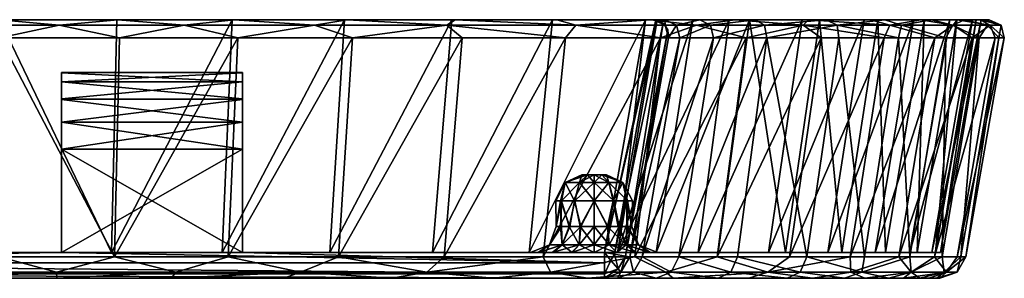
# Model space of a CAD drawing. Header units: inches. Extents: x -194 to 194, y 0 to 50.
# Tile 2 of 2: x 4 to 194, y 0 to 50. Entities that reach past the tile are written whole.
import ezdxf

# ---------------------------------------------------------------- set-up
doc = ezdxf.new("R2010")
doc.units = ezdxf.units.IN
doc.header["$MEASUREMENT"] = 0
doc.layers.add('Layer 1', color=7, linetype='Continuous')

# ---------------------------------------------------------------- blocks, each defined once
blk = doc.blocks.new('Planet sedile termoindurente-1')
at = {"color": 9, "true_color": 0xc0c0c0}
mesh = blk.add_polyface(dxfattribs=at)
corners = [(-12, 25, -255), (-47, 25, -255), (-47, 5, -255), (-12, 5, -255), (12, 5, -255), (-116.99, 3, -255), (-23.15, 46.48, 192.98), (-0.04, 4.13, 186.92), (-22.34, 4.13, 185.59), (-44.31, 4.13, 181.62), (-11.21, 0, 181.65), (127.03, 0, -135.51), (-127.03, 0, -135.51), (-119.5, 0, -156.09), (119.5, 0, -156.09), (-116.99, 0, -177.55), (116.99, 0, -177.55), (116.99, 0, -252), (-116.99, 0, -252), (-0.04, 5, 181.99), (-22.62, 50, 188.55), (-21.73, 5, 180.68), (-43.13, 5, 176.8), (-12, 5, -225), (12, 5, -225), (-126.99, 5, -135.6), (-104.32, 5, 108.62), (104.17, 5, 108.81), (126.99, 5, -135.6), (-107.02, 5, 105.38), (106.9, 5, 105.45), (-11.03, 1.17, 184.87), (-34.15, 1.17, 182.03), (-58.26, 1.17, 175.8), (11.03, 1.17, 184.87), (-33.38, 0, 178.93), (-55.03, 0, 173.51), (-116.99, 0.88, -254.12), (116.99, 0.88, -254.12), (-12, 25, -225), (-47, 25, -225), (-47, 5, -225), (-47, 30.21, -225.95), (-12, 30.21, -225.95), (-12, 30.21, -254.05), (-47, 30.21, -254.05)]
mesh.append_faces([[corners[k] for k in face] for face in [(0, 1, 2), (3, 0, 2), (4, 3, 5), (6, 7, 8), (8, 9, 6), (10, 11, 12), (13, 12, 14), (15, 13, 16), (17, 18, 15), (19, 20, 21), (22, 21, 20), (4, 23, 3), (23, 24, 25), (19, 21, 26), (19, 26, 27), (25, 28, 29), (29, 30, 26), (31, 32, 8), (9, 32, 33), (34, 31, 7), (8, 7, 31), (8, 32, 9), (35, 36, 32), (10, 35, 31), (32, 31, 35), (31, 34, 10), (37, 38, 5), (18, 17, 37), (39, 3, 23), (0, 3, 39), (40, 39, 23), (41, 40, 23), (41, 2, 1), (39, 40, 42), (42, 43, 39), (1, 44, 45), (0, 44, 1)]], dxfattribs={"color": 9})
mesh = blk.add_polyface(dxfattribs=at)
corners = [(47, 25, -255), (12, 25, -255), (12, 5, -255), (47, 5, -255), (-116.99, 3, -255), (116.99, 3, -255), (22.26, 4.13, 185.57), (-0.04, 4.13, 186.92), (0.04, 46.48, 194.38), (46.08, 46.48, 188.87), (44.25, 4.13, 181.57), (11.13, 0, 181.64), (127.03, 0, -135.51), (-11.21, 0, 181.65), (-119.5, 0, -156.09), (119.5, 0, -156.09), (116.99, 0, -177.55), (-127.03, 0, -135.51), (116.99, 0, -252), (-116.99, 0, -177.55), (-0.04, 5, 181.99), (21.65, 5, 180.69), (0.04, 50, 189.93), (45.03, 50, 184.54), (43.1, 5, 176.81), (12, 5, -225), (-12, 5, -225), (-107.02, 5, 105.38), (126.99, 5, -135.6), (106.9, 5, 105.45), (-126.99, 5, -135.6), (104.17, 5, 108.81), (-104.32, 5, 108.62), (11.03, 1.17, 184.87), (34.15, 1.17, 182.03), (58.26, 1.17, 175.8), (33.3, 0, 178.89), (116.99, 0.88, -254.12), (-116.99, 0.88, -254.12), (12, 25, -225), (47, 25, -225), (47, 5, -225), (12, 34.55, -228.45), (12, 30.21, -225.95), (12, 39.78, -242.5), (47, 30.21, -225.95), (47, 30.21, -254.05), (12, 30.21, -254.05)]
mesh.append_faces([[corners[k] for k in face] for face in [(0, 1, 2), (3, 0, 2), (4, 5, 2), (6, 7, 8), (6, 9, 10), (11, 12, 13), (14, 15, 16), (17, 12, 15), (18, 19, 16), (20, 21, 22), (23, 21, 24), (25, 26, 2), (27, 28, 29), (25, 28, 30), (20, 31, 21), (31, 32, 29), (33, 6, 34), (10, 35, 34), (34, 6, 10), (6, 33, 7), (11, 13, 33), (36, 11, 34), (33, 34, 11), (34, 35, 36), (4, 37, 5), (37, 38, 18), (39, 40, 41), (25, 39, 41), (25, 1, 39), (42, 43, 39), (44, 39, 1), (25, 2, 1), (40, 39, 43), (43, 45, 40), (1, 46, 47), (0, 46, 1)]], dxfattribs={"color": 9})
mesh = blk.add_polyface(dxfattribs=at)
corners = [(0.04, 50, 191.43), (0.04, 50, 189.93), (22.7, 50, 188.58), (45.38, 50, 186), (22.88, 50, 190.08), (45.03, 50, 184.54), (22.26, 4.13, 185.57), (0.04, 46.48, 194.38), (23.23, 46.48, 193.01), (46.08, 46.48, 188.87), (21.65, 5, 180.69), (35.72, 48.93, 190.4), (11.54, 48.93, 193.38), (-11.54, 48.93, 193.38), (47, 25, -225), (47, 30.21, -225.95), (47, 34.71, -228.62), (12, 25, -225), (12, 39.72, -237.28), (12, 38, -232.51), (12, 34.55, -228.45), (12, 34.71, -251.38), (12, 25, -255), (12, 30.21, -254.05), (12, 39.78, -242.5), (12, 38, -247.49), (47, 39.78, -237.5), (47, 38, -232.51), (12, 30.21, -225.95), (47, 39.72, -242.72), (47, 38, -247.49), (47, 34.55, -251.55), (47, 30.21, -254.05)]
mesh.append_faces([[corners[k] for k in face] for face in [(0, 1, 2), (2, 3, 4), (4, 0, 2), (5, 3, 2), (6, 7, 8), (9, 6, 8), (1, 10, 2), (2, 10, 5), (4, 3, 11), (12, 13, 0), (4, 12, 0), (12, 4, 11), (8, 7, 12), (13, 12, 7), (9, 8, 11), (12, 11, 8), (14, 15, 16), (17, 18, 19), (20, 17, 19), (21, 22, 23), (18, 17, 24), (22, 25, 24), (21, 25, 22), (24, 26, 18), (27, 19, 18), (18, 26, 27), (20, 19, 16), (27, 16, 19), (20, 15, 28), (15, 20, 16), (29, 26, 24), (29, 25, 30), (25, 29, 24), (21, 31, 30), (30, 25, 21), (32, 31, 23), (21, 23, 31)]], dxfattribs={"color": 9})
mesh = blk.add_polyface(dxfattribs=at)
corners = [(47, 5, -255), (12, 5, -255), (116.99, 3, -255), (45.38, 50, 186), (45.03, 50, 184.54), (66.71, 50, 177.86), (87.47, 50, 168.62), (67.24, 50, 179.27), (44.25, 4.13, 181.57), (46.08, 46.48, 188.87), (68.28, 46.48, 182.03), (89.52, 46.48, 172.57), (65.6, 4.13, 174.99), (127.03, 0, -135.51), (11.13, 0, 181.64), (33.3, 0, 178.89), (138.97, 0, -117.5), (54.98, 0, 173.45), (43.1, 5, 176.81), (63.88, 5, 170.4), (102.73, 5, 112.87), (47, 5, -225), (119.52, 5, -156), (12, 5, -225), (116.99, 5, -255), (21.65, 5, 180.69), (75.8, 0, 165.41), (58.26, 1.17, 175.8), (82.69, 1.17, 165.72), (86.5, 48.93, 173.34), (60.94, 48.93, 183.89), (35.72, 48.93, 190.4), (47, 38, -247.49), (47, 34.55, -251.55), (47, 25, -255), (47, 30.21, -254.05), (47, 39.78, -237.5), (47, 39.72, -242.72), (47, 25, -225), (47, 38, -232.51), (47, 34.71, -228.62)]
mesh.append_faces([[corners[k] for k in face] for face in [(0, 1, 2), (3, 4, 5), (6, 7, 5), (7, 3, 5), (8, 9, 10), (11, 12, 10), (8, 10, 12), (13, 14, 15), (16, 15, 17), (4, 18, 5), (19, 6, 5), (5, 18, 19), (20, 19, 18), (21, 22, 23), (0, 24, 21), (20, 18, 25), (26, 27, 28), (12, 28, 27), (12, 27, 8), (17, 15, 27), (17, 27, 26), (29, 30, 7), (3, 30, 31), (3, 7, 30), (10, 9, 30), (31, 30, 9), (30, 29, 10), (32, 33, 34), (33, 35, 34), (36, 37, 34), (34, 37, 32), (38, 39, 36), (38, 40, 39), (36, 34, 38), (38, 0, 21), (34, 0, 38)]], dxfattribs={"color": 9})
mesh = blk.add_polyface(dxfattribs=at)
corners = [(102.73, 5, 112.87), (106.39, 6.46, 112.49), (102.71, 5, 117.21), (104.17, 5, 108.81), (106.39, 6.46, 117.51), (104.29, 5, 121.29), (116.99, 3, -255), (116.99, 5, -255), (47, 5, -255), (88.16, 50, 169.95), (87.47, 50, 168.62), (106.97, 50, 156.96), (67.24, 50, 179.27), (107.82, 50, 158.2), (89.52, 46.48, 172.57), (85.99, 4.13, 165.92), (65.6, 4.13, 174.99), (109.48, 46.48, 160.64), (105.17, 4.13, 154.48), (138.97, 0, -117.5), (54.98, 0, 173.45), (75.8, 0, 165.41), (95.48, 0, 154.89), (127.03, 0, -135.51), (33.3, 0, 178.89), (83.77, 5, 161.56), (63.88, 5, 170.4), (102.43, 5, 150.42), (47, 5, -225), (116.99, 5, -177.55), (119.52, 5, -156), (12, 5, -225), (126.99, 5, -135.6), (107.11, 5, 124.58), (21.65, 5, 180.69), (82.69, 1.17, 165.72), (106.58, 1.17, 151.46), (111.48, 48.93, 158.43), (86.5, 48.93, 173.34), (68.28, 46.48, 182.03)]
mesh.append_faces([[corners[k] for k in face] for face in [(0, 1, 2), (0, 3, 1), (1, 4, 2), (5, 2, 4), (6, 7, 8), (9, 10, 11), (9, 12, 10), (13, 9, 11), (14, 15, 16), (15, 14, 17), (17, 18, 15), (19, 20, 21), (22, 19, 21), (23, 24, 19), (25, 10, 26), (11, 25, 27), (10, 25, 11), (5, 27, 25), (28, 29, 30), (31, 30, 32), (28, 7, 29), (5, 25, 2), (27, 5, 33), (2, 25, 26), (0, 2, 26), (0, 34, 3), (35, 15, 18), (18, 36, 35), (16, 15, 35), (35, 22, 21), (36, 22, 35), (13, 37, 9), (37, 17, 38), (38, 12, 9), (37, 38, 9), (14, 39, 38), (14, 38, 17)]], dxfattribs={"color": 9})
mesh = blk.add_polyface(dxfattribs=at)
corners = [(116.5, 20, 113), (115, 20, 112.5), (117.84, 18.54, 109.67), (116.5, 20, 117), (117.84, 18.54, 120.33), (115, 18.54, 121.04), (115, 20, 117.5), (115, 18.54, 108.96), (120.57, 18.54, 112.68), (117.33, 20, 114.17), (120.57, 18.54, 117.32), (117.38, 20, 115.71), (124.94, 50, 143.06), (107.82, 50, 158.2), (106.97, 50, 156.96), (125.93, 50, 144.19), (109.48, 46.48, 160.64), (127.87, 46.48, 146.42), (105.17, 4.13, 154.48), (122.86, 4.13, 140.82), (116.99, 5, -177.55), (116.99, 5, -255), (124.92, 50, -255), (119.63, 5, 137.13), (102.43, 5, 150.42), (111.48, 48.93, 158.43), (112.84, 20, 115.98), (112.66, 20, 114.2), (113.76, 20, 117.22), (113.76, 20, 112.78), (112.16, 18.54, 120.33), (112.16, 18.54, 109.67), (109.43, 18.54, 117.32), (109.43, 18.54, 112.68)]
mesh.append_faces([[corners[k] for k in face] for face in [(0, 1, 2), (3, 4, 5), (3, 5, 6), (2, 1, 7), (8, 9, 0), (2, 8, 0), (10, 11, 9), (8, 10, 9), (4, 3, 11), (10, 4, 11), (12, 13, 14), (15, 13, 12), (16, 17, 18), (17, 19, 18), (20, 21, 22), (23, 12, 24), (12, 14, 24), (15, 25, 13), (25, 17, 16), (3, 26, 11), (26, 27, 11), (0, 9, 1), (28, 26, 6), (6, 26, 3), (27, 9, 11), (9, 29, 1), (29, 9, 27), (30, 28, 6), (1, 29, 7), (7, 29, 31), (28, 30, 32), (26, 28, 32), (5, 30, 6), (33, 27, 26), (32, 33, 26), (31, 29, 27), (33, 31, 27)]], dxfattribs={"color": 9})
mesh = blk.add_polyface(dxfattribs=at)
corners = [(156.14, 4.13, -102.79), (162.34, 46.48, -106.88), (148.43, 46.48, -125.5), (173.89, 46.48, -86.79), (167.3, 4.13, -83.41), (176.06, 4.13, -62.85), (164.53, 4.13, 88.69), (152.77, 4.13, 107.68), (171.12, 46.48, 92.2), (180.91, 46.48, 71.1), (158.89, 46.48, 111.97), (173.93, 4.13, 68.43), (172.01, 0, -59.52), (174.84, 0, 50.49), (178.01, 0, -38), (163.42, 0, -80.16), (167.34, 0, 71.53), (157.32, 0, 91.49), (152.35, 0, -99.59), (162.88, 5, -81.18), (169.9, 50, -84.8), (171.38, 5, -61.21), (148.76, 5, 104.83), (160.18, 5, 86.38), (167.2, 50, 90.08), (169.33, 5, 66.67), (176.76, 50, 69.47), (152.04, 5, -100.01), (158.62, 50, -104.43), (181.01, 5, -18.77), (110.66, 5, 103.21), (177.47, 5, -40.3), (181.96, 5, 2.93), (180.33, 5, 24.54), (176.09, 5, 45.94), (115, 5, 102.5), (164.64, 1.17, 84.81), (148.59, 1.17, 110.55), (176.31, 1.17, 56.68), (166.75, 1.17, -80.59), (176.29, 1.17, -56.75), (154.87, 1.17, -101.56)]
mesh.append_faces([[corners[k] for k in face] for face in [(0, 1, 2), (3, 4, 5), (6, 7, 8), (9, 6, 8), (7, 10, 8), (11, 6, 9), (0, 4, 1), (12, 13, 14), (12, 15, 16), (12, 16, 13), (17, 15, 18), (17, 16, 15), (19, 20, 21), (22, 23, 24), (23, 25, 26), (19, 27, 28), (29, 30, 31), (32, 33, 30), (33, 34, 35), (32, 30, 29), (11, 36, 6), (17, 37, 36), (38, 36, 11), (5, 39, 40), (39, 4, 0), (5, 4, 39), (0, 41, 39), (37, 6, 36), (37, 7, 6), (36, 16, 17), (38, 13, 16), (36, 38, 16), (39, 15, 12), (40, 39, 12), (41, 18, 15), (39, 41, 15)]], dxfattribs={"color": 9})
mesh = blk.add_polyface(dxfattribs=at)
corners = [(116.99, 5, -255), (118.96, 4.65, -255), (126.95, 49.95, -255), (126.42, 50, -255), (124.92, 50, -255), (127.22, 50, -157.92), (124.92, 50, -177.55), (126.42, 50, -177.55), (128.68, 50, -158.27), (134.11, 50, -139.1), (124.94, 50, 143.06), (141.1, 50, 127.13), (125.93, 50, 144.19), (129.38, 46.48, -177.55), (129.38, 46.48, -252), (121.91, 4.13, -177.55), (131.56, 46.48, -158.95), (124.29, 4.13, -157.22), (138.08, 46.48, -141.11), (131.42, 4.13, -137.74), (116.99, 5, -177.55), (119.52, 5, -156), (126.99, 5, -135.6), (119.63, 5, 137.13), (121.05, 4.28, -254.12), (128.34, 49.31, -254.61), (129.24, 48.04, -253.52), (121.91, 4.13, -252), (128.72, 48.93, -177.55), (130.92, 48.93, -158.8), (111.48, 48.93, 158.43), (134.83, 48.93, 139.1), (127.87, 46.48, 146.42)]
mesh.append_faces([[corners[k] for k in face] for face in [(0, 1, 2), (3, 4, 2), (4, 0, 2), (5, 6, 7), (8, 9, 5), (6, 4, 3), (10, 11, 12), (7, 6, 3), (8, 5, 7), (13, 14, 15), (16, 17, 18), (19, 18, 17), (15, 17, 16), (13, 15, 16), (4, 6, 20), (21, 5, 9), (9, 22, 21), (21, 20, 5), (20, 6, 5), (23, 11, 10), (24, 25, 1), (1, 25, 2), (25, 24, 26), (27, 26, 24), (14, 26, 27), (3, 2, 7), (28, 7, 2), (14, 13, 26), (25, 26, 28), (13, 28, 26), (2, 25, 28), (8, 7, 28), (28, 29, 8), (13, 29, 28), (16, 29, 13), (30, 12, 31), (30, 31, 32)]], dxfattribs={"color": 9})
mesh = blk.add_polyface(dxfattribs=at)
corners = [(145.03, 50, -122.62), (134.11, 50, -139.1), (135.45, 50, -139.78), (158.62, 50, -104.43), (146.18, 50, -123.59), (128.68, 50, -158.27), (142.22, 50, 128.13), (141.1, 50, 127.13), (155.25, 50, 109.4), (125.93, 50, 144.19), (156.48, 50, 110.26), (142.73, 4.13, -120.68), (148.43, 46.48, -125.5), (131.42, 4.13, -137.74), (138.08, 46.48, -141.11), (144.41, 46.48, 130.11), (122.86, 4.13, 140.82), (127.87, 46.48, 146.42), (158.89, 46.48, 111.97), (152.77, 4.13, 107.68), (138.81, 4.13, 125.15), (156.14, 4.13, -102.79), (138.97, 5, -117.5), (126.99, 5, -135.6), (152.04, 5, -100.01), (148.76, 5, 104.83), (135.16, 5, 121.86), (119.63, 5, 137.13), (130.92, 48.93, -158.8), (137.5, 48.93, -140.82), (147.93, 48.93, -125.08), (131.56, 46.48, -158.95), (159.87, 50, -105.25), (155.42, 48.93, 115.64), (134.83, 48.93, 139.1), (162, 48.93, -106.23)]
mesh.append_faces([[corners[k] for k in face] for face in [(0, 1, 2), (3, 0, 4), (2, 1, 5), (4, 0, 2), (6, 7, 8), (6, 9, 7), (10, 6, 8), (11, 12, 13), (12, 14, 13), (15, 16, 17), (18, 19, 20), (15, 20, 16), (18, 20, 15), (12, 11, 21), (0, 22, 23), (1, 0, 23), (3, 24, 0), (25, 8, 26), (7, 26, 8), (26, 7, 27), (22, 0, 24), (28, 2, 5), (29, 30, 4), (29, 28, 31), (30, 29, 14), (30, 14, 12), (14, 29, 31), (2, 29, 4), (29, 2, 28), (30, 32, 4), (33, 34, 6), (10, 33, 6), (34, 9, 6), (12, 35, 30), (34, 15, 17), (33, 18, 15), (34, 33, 15)]], dxfattribs={"color": 9})
mesh = blk.add_polyface(dxfattribs=at)
corners = [(159.87, 50, -105.25), (158.62, 50, -104.43), (146.18, 50, -123.59), (171.25, 50, -85.47), (169.9, 50, -84.8), (178.81, 50, -63.92), (180.22, 50, -64.43), (167.2, 50, 90.08), (176.76, 50, 69.47), (168.52, 50, 90.8), (178.16, 50, 70.02), (183.78, 50, 47.86), (156.48, 50, 110.26), (155.25, 50, 109.4), (185.16, 50, -42.12), (183, 46.48, -65.42), (173.89, 46.48, -86.79), (176.06, 4.13, -62.85), (162.34, 46.48, -106.88), (167.3, 4.13, -83.41), (177.47, 5, -40.3), (169.33, 5, 66.67), (160.18, 5, 86.38), (148.76, 5, 104.83), (171.38, 5, -61.21), (162.88, 5, -81.18), (147.93, 48.93, -125.08), (162, 48.93, -106.23), (174.42, 48.93, -84.3), (172.22, 48.93, 88.71), (184.43, 48.93, 59.29), (171.12, 46.48, 92.2), (155.42, 48.93, 115.64), (184.4, 48.93, -59.36), (158.89, 46.48, 111.97), (180.91, 46.48, 71.1), (148.43, 46.48, -125.5)]
mesh.append_faces([[corners[k] for k in face] for face in [(0, 1, 2), (3, 4, 0), (5, 3, 6), (7, 8, 9), (10, 8, 11), (12, 13, 7), (9, 12, 7), (10, 9, 8), (5, 6, 14), (4, 3, 5), (1, 0, 4), (15, 16, 17), (18, 19, 16), (20, 5, 14), (21, 11, 8), (8, 7, 22), (7, 13, 23), (5, 24, 4), (1, 4, 25), (26, 27, 0), (27, 28, 3), (12, 9, 29), (29, 10, 30), (29, 31, 32), (29, 9, 10), (32, 12, 29), (33, 6, 28), (3, 28, 6), (0, 27, 3), (34, 32, 31), (29, 35, 31), (29, 30, 35), (16, 15, 28), (33, 28, 15), (18, 16, 27), (28, 27, 16), (18, 27, 36)]], dxfattribs={"color": 9})
mesh = blk.add_polyface(dxfattribs=at)
corners = [(183, 46.48, -65.42), (182.3, 4.13, -41.39), (189.5, 46.48, -43.11), (192.59, 46.48, 26.19), (194.33, 46.48, 3.03), (185.2, 4.13, 25.26), (186.9, 4.13, 2.96), (193.3, 46.48, -20.17), (185.93, 4.13, -19.36), (188.1, 46.48, 48.99), (173.93, 4.13, 68.43), (180.91, 46.48, 71.1), (180.85, 4.13, 47.19), (176.06, 4.13, -62.85), (181.31, 0, -15.92), (179.72, 0, 28.68), (181.89, 0, 6.42), (174.84, 0, 50.49), (178.01, 0, -38), (188.87, 50, -19.71), (181.96, 5, 2.93), (181.01, 5, -18.77), (169.33, 5, 66.67), (176.09, 5, 45.94), (183.78, 50, 47.86), (189.88, 50, 2.96), (180.33, 5, 24.54), (188.17, 50, 25.59), (177.47, 5, -40.3), (185.16, 50, -42.12), (178.81, 50, -63.92), (171.38, 5, -61.21), (176.31, 1.17, 56.68), (185.19, 1.17, -2.05), (183.17, 1.17, 27.33), (182.69, 1.17, -30.37), (176.29, 1.17, -56.75), (172.01, 0, -59.52)]
mesh.append_faces([[corners[k] for k in face] for face in [(0, 1, 2), (3, 4, 5), (6, 7, 8), (9, 10, 11), (12, 10, 9), (0, 13, 1), (5, 4, 6), (12, 3, 5), (2, 1, 8), (14, 15, 16), (17, 15, 18), (14, 18, 15), (19, 20, 21), (22, 23, 24), (25, 26, 20), (27, 23, 26), (21, 28, 29), (30, 28, 31), (32, 10, 12), (33, 16, 34), (12, 34, 32), (33, 34, 6), (34, 5, 6), (35, 33, 8), (18, 14, 35), (35, 1, 36), (1, 35, 8), (36, 1, 13), (5, 34, 12), (15, 17, 34), (32, 34, 17), (15, 34, 16), (16, 33, 14), (33, 6, 8), (33, 35, 14), (36, 37, 18), (35, 36, 18)]], dxfattribs={"color": 9})
mesh = blk.add_polyface(dxfattribs=at)
corners = [(180.22, 50, -64.43), (186.62, 50, -42.45), (185.16, 50, -42.12), (188.87, 50, -19.71), (191.38, 50, 2.99), (189.88, 50, 2.96), (190.36, 50, -19.86), (183.78, 50, 47.86), (188.17, 50, 25.59), (185.24, 50, 48.24), (189.66, 50, 25.79), (178.16, 50, 70.02), (180.85, 4.13, 47.19), (188.1, 46.48, 48.99), (192.59, 46.48, 26.19), (194.33, 46.48, 3.03), (193.3, 46.48, -20.17), (186.9, 4.13, 2.96), (189.5, 46.48, -43.11), (185.93, 4.13, -19.36), (180.33, 5, 24.54), (176.09, 5, 45.94), (181.96, 5, 2.93), (181.01, 5, -18.77), (184.4, 48.93, -59.36), (191.6, 48.93, 28.59), (193.71, 48.93, -2.14), (191.1, 48.93, -31.77), (184.43, 48.93, 59.29), (180.91, 46.48, 71.1), (183, 46.48, -65.42)]
mesh.append_faces([[corners[k] for k in face] for face in [(0, 1, 2), (2, 1, 3), (4, 5, 6), (6, 5, 3), (7, 8, 9), (4, 10, 8), (9, 11, 7), (10, 9, 8), (5, 4, 8), (1, 6, 3), (12, 13, 14), (15, 16, 17), (16, 18, 19), (5, 8, 20), (7, 21, 8), (3, 5, 22), (2, 3, 23), (0, 24, 1), (25, 26, 15), (6, 26, 4), (1, 27, 6), (26, 6, 27), (25, 9, 10), (28, 11, 9), (9, 25, 28), (4, 26, 10), (10, 26, 25), (1, 24, 27), (28, 13, 29), (14, 13, 25), (28, 25, 13), (14, 25, 15), (26, 16, 15), (27, 18, 16), (26, 27, 16), (30, 18, 24), (27, 24, 18)]], dxfattribs={"color": 9})
mesh = blk.add_polyface(dxfattribs=at)
corners = [(122.42, 15, 115.13), (121.33, 15, 118.82), (120.57, 18.54, 117.32), (120.57, 18.54, 112.68), (121.46, 15, 111.32), (121.33, 10, 118.82), (122.33, 10, 116.39), (119.69, 10, 120.73), (122.31, 10, 113.8), (119.84, 10, 109.29), (121.46, 10, 111.32), (121.91, 4.13, -252), (121.91, 4.13, -177.55), (129.38, 46.48, -252), (106.9, 5, 105.45), (126.99, 5, -135.6), (138.97, 5, -117.5), (135.16, 5, 121.86), (119.63, 5, 137.13), (123.07, 5, 124.5), (128.9, 1.17, 132.98), (130.31, 0, 127.01), (113.75, 0, 142.02), (122.63, 1.17, -156.83), (120.2, 1.17, -177.55), (119.5, 0, -156.09), (124.29, 4.13, -157.22), (127.03, 0, -135.51), (129.9, 1.17, -136.97), (120.2, 1.17, -252), (121.05, 4.28, -254.12), (123.61, 6.46, 112.49), (125.68, 5, 108.62), (127.28, 5, 112.72), (123.61, 6.46, 117.51), (121.18, 6.46, 121.49), (125.88, 5, 121.12), (127.28, 5, 117.02), (121.18, 6.46, 108.51), (122.98, 5, 105.38), (119.42, 5, 103.34)]
mesh.append_faces([[corners[k] for k in face] for face in [(0, 1, 2), (3, 0, 2), (3, 4, 0), (5, 1, 6), (7, 1, 5), (6, 1, 0), (0, 4, 8), (8, 6, 0), (4, 9, 10), (8, 4, 10), (11, 12, 13), (14, 15, 16), (17, 18, 19), (20, 21, 22), (23, 24, 25), (12, 23, 26), (25, 27, 23), (24, 23, 12), (23, 28, 26), (24, 12, 11), (29, 11, 30), (31, 32, 33), (34, 35, 5), (36, 34, 37), (36, 35, 34), (34, 31, 33), (38, 32, 31), (9, 38, 10), (39, 38, 40), (39, 32, 38), (35, 36, 19), (6, 34, 5), (8, 31, 6), (31, 34, 6), (31, 8, 10), (38, 31, 10)]], dxfattribs={"color": 9})
mesh = blk.add_polyface(dxfattribs=at)
corners = [(115, 18.54, 121.04), (117.84, 18.54, 120.33), (115, 15, 122.5), (120.57, 18.54, 117.32), (121.33, 15, 118.82), (118.69, 15, 121.43), (121.46, 15, 111.32), (120.57, 18.54, 112.68), (117.84, 18.54, 109.67), (118.81, 15, 108.52), (115, 18.54, 108.96), (115, 15, 107.5), (119.69, 10, 120.73), (117.58, 10, 121.95), (119.84, 10, 109.29), (117.68, 10, 108), (111.31, 15, 121.43), (112.32, 10, 122), (108.67, 15, 118.82), (107.69, 10, 116.2), (107.58, 15, 115.13), (111.19, 15, 108.52), (112.42, 10, 108.05), (110.31, 10, 109.27), (115, 10, 107.5), (107.67, 10, 113.61), (108.67, 10, 111.18), (108.54, 15, 111.32), (110.16, 10, 120.71), (108.54, 10, 118.68), (115, 10, 122.5), (109.43, 18.54, 112.68), (112.16, 18.54, 109.67), (109.43, 18.54, 117.32), (112.16, 18.54, 120.33)]
mesh.append_faces([[corners[k] for k in face] for face in [(0, 1, 2), (3, 4, 5), (2, 1, 5), (6, 7, 8), (8, 9, 6), (10, 11, 9), (8, 10, 9), (1, 3, 5), (4, 12, 5), (13, 2, 5), (6, 9, 14), (11, 15, 9), (16, 2, 17), (18, 19, 20), (21, 22, 11), (22, 21, 23), (11, 22, 24), (25, 26, 27), (21, 27, 23), (19, 25, 20), (27, 20, 25), (18, 28, 29), (18, 29, 19), (28, 16, 17), (16, 28, 18), (30, 17, 2), (31, 20, 27), (32, 21, 11), (20, 31, 33), (10, 32, 11), (31, 27, 21), (33, 34, 18), (18, 34, 16), (16, 0, 2), (34, 0, 16), (20, 33, 18), (32, 31, 21)]], dxfattribs={"color": 9})
mesh = blk.add_polyface(dxfattribs=at)
corners = [(104.29, 5, 121.29), (106.39, 6.46, 117.51), (108.82, 6.46, 121.49), (112.09, 6.46, 123.48), (115, 5, 127.5), (110.74, 5, 126.69), (107.11, 5, 124.58), (112.09, 6.46, 106.52), (108.82, 6.46, 108.51), (106.9, 5, 105.45), (106.39, 6.46, 112.49), (104.17, 5, 108.81), (112.42, 10, 108.05), (115, 10, 107.5), (110.66, 5, 103.21), (115, 5, 102.5), (115, 6.46, 106.04), (108.67, 10, 111.18), (115, 6.46, 123.96), (110.16, 10, 120.71), (108.54, 10, 118.68), (112.32, 10, 122), (115, 10, 122.5), (110.31, 10, 109.27), (107.67, 10, 113.61), (107.69, 10, 116.2), (117.58, 10, 121.95), (115, 15, 122.5), (117.68, 10, 108), (115, 15, 107.5), (119.63, 5, 137.13), (102.43, 5, 150.42), (105.17, 4.13, 154.48), (122.86, 4.13, 140.82), (106.58, 1.17, 151.46), (113.75, 0, 142.02), (95.48, 0, 154.89), (108.54, 15, 111.32)]
mesh.append_faces([[corners[k] for k in face] for face in [(0, 1, 2), (3, 4, 5), (2, 6, 0), (7, 8, 9), (10, 11, 8), (12, 7, 13), (9, 14, 7), (15, 16, 14), (7, 16, 13), (9, 8, 11), (8, 17, 10), (4, 3, 18), (2, 5, 6), (19, 2, 20), (18, 21, 22), (2, 3, 5), (23, 8, 12), (16, 7, 14), (8, 7, 12), (8, 23, 17), (24, 10, 17), (25, 1, 24), (1, 10, 24), (1, 25, 20), (2, 1, 20), (21, 3, 19), (3, 2, 19), (18, 3, 21), (26, 22, 27), (13, 28, 29), (30, 31, 5), (31, 6, 5), (5, 4, 30), (32, 33, 34), (34, 35, 36), (37, 17, 23)]], dxfattribs={"color": 9})
mesh = blk.add_polyface(dxfattribs=at)
corners = [(118.69, 15, 121.43), (119.69, 10, 120.73), (117.58, 10, 121.95), (117.68, 10, 108), (119.84, 10, 109.29), (118.81, 15, 108.52), (118.27, 3.47, -255), (116.99, 5, -255), (116.99, 3, -255), (118.96, 4.65, -255), (113.75, 0, 142.02), (138.97, 0, -117.5), (95.48, 0, 154.89), (110.66, 5, 103.21), (106.9, 5, 105.45), (138.97, 5, -117.5), (119.42, 5, 126.66), (119.63, 5, 137.13), (115, 5, 127.5), (123.07, 5, 124.5), (122.86, 4.13, 140.82), (128.9, 1.17, 132.98), (106.58, 1.17, 151.46), (120.2, 1.17, -177.55), (116.99, 0, -177.55), (119.5, 0, -156.09), (120.2, 1.17, -252), (116.99, 0, -252), (121.91, 4.13, -252), (119.64, 1.84, -254.12), (121.05, 4.28, -254.12), (116.99, 0.88, -254.12), (117.91, 6.46, 123.48), (121.18, 6.46, 121.49), (115, 10, 122.5), (115, 6.46, 123.96), (121.18, 6.46, 108.51), (117.91, 6.46, 106.52), (119.42, 5, 103.34), (115, 5, 102.5), (115, 6.46, 106.04), (115, 10, 107.5), (121.33, 10, 118.82)]
mesh.append_faces([[corners[k] for k in face] for face in [(0, 1, 2), (3, 4, 5), (6, 7, 8), (7, 6, 9), (10, 11, 12), (13, 14, 15), (16, 17, 18), (16, 19, 17), (20, 21, 22), (22, 21, 10), (23, 24, 25), (26, 27, 24), (24, 23, 26), (26, 23, 28), (29, 30, 9), (31, 6, 8), (29, 26, 30), (26, 29, 27), (31, 27, 29), (6, 29, 9), (29, 6, 31), (19, 32, 33), (16, 32, 19), (2, 32, 34), (2, 33, 32), (18, 35, 16), (2, 1, 33), (36, 37, 38), (39, 37, 40), (38, 37, 39), (41, 40, 3), (35, 32, 16), (32, 35, 34), (33, 1, 42), (3, 37, 4), (37, 36, 4), (40, 37, 3)]], dxfattribs={"color": 9})
mesh = blk.add_polyface(dxfattribs=at)
corners = [(138.97, 0, -117.5), (113.75, 0, 142.02), (130.31, 0, 127.01), (152.35, 0, -99.59), (144.92, 0, 110.07), (157.32, 0, 91.49), (115, 5, 102.5), (110.66, 5, 103.21), (180.33, 5, 24.54), (122.98, 5, 105.38), (119.42, 5, 103.34), (160.18, 5, 86.38), (162.88, 5, -81.18), (171.38, 5, -61.21), (177.47, 5, -40.3), (152.04, 5, -100.01), (125.88, 5, 121.12), (127.28, 5, 117.02), (135.16, 5, 121.86), (169.33, 5, 66.67), (148.76, 5, 104.83), (127.28, 5, 112.72), (138.97, 5, -117.5), (176.09, 5, 45.94), (125.68, 5, 108.62), (123.07, 5, 124.5), (138.81, 4.13, 125.15), (128.9, 1.17, 132.98), (122.86, 4.13, 140.82), (142.73, 4.13, -120.68), (154.87, 1.17, -101.56), (156.14, 4.13, -102.79), (141.43, 1.17, -119.58), (148.59, 1.17, 110.55), (152.77, 4.13, 107.68), (129.9, 1.17, -136.97), (127.03, 0, -135.51), (122.63, 1.17, -156.83), (131.42, 4.13, -137.74), (124.29, 4.13, -157.22), (123.61, 6.46, 117.51)]
mesh.append_faces([[corners[k] for k in face] for face in [(0, 1, 2), (3, 4, 5), (2, 4, 0), (0, 4, 3), (6, 7, 8), (9, 10, 11), (7, 12, 13), (14, 7, 13), (7, 15, 12), (16, 17, 18), (19, 10, 6), (20, 18, 21), (22, 15, 7), (19, 6, 23), (11, 10, 19), (9, 20, 24), (20, 9, 11), (21, 24, 20), (17, 21, 18), (25, 16, 18), (26, 27, 28), (29, 30, 31), (3, 32, 0), (30, 29, 32), (26, 33, 27), (34, 33, 26), (4, 2, 33), (27, 33, 2), (4, 33, 5), (3, 30, 32), (0, 35, 36), (37, 36, 35), (35, 0, 32), (29, 38, 32), (38, 39, 35), (35, 32, 38), (17, 40, 21)]], dxfattribs={"color": 9})

msp = doc.modelspace()

# ---------------------------------------------------------------- block references
at = {"layer": 'Layer 1'}
msp.add_blockref('Planet sedile termoindurente-1', (0, 0), dxfattribs=at)

doc.saveas('drawing.dxf')
